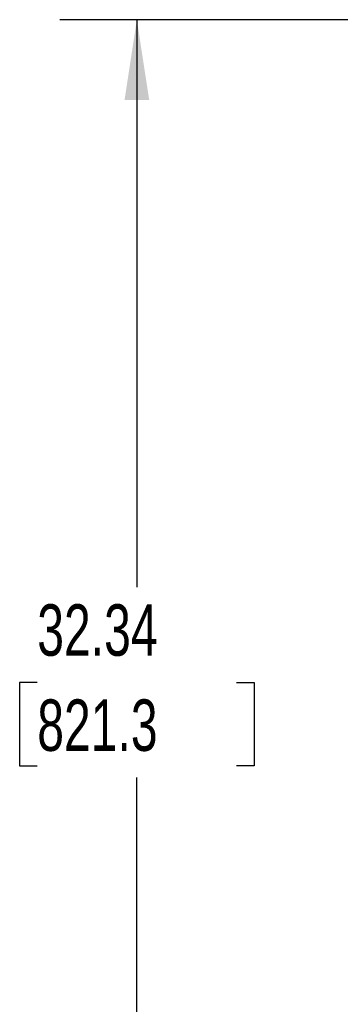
# Model space of a CAD drawing. Header units: inches. Extents: x 3 to 150, y 3 to 116.
# Tile 3 of 64: x 16.32 to 23.6, y 60.04 to 82.36. Entities that reach past the tile are written whole.
import ezdxf

# ---------------------------------------------------------------- set-up
doc = ezdxf.new("R2010")
doc.units = ezdxf.units.IN
doc.header["$LTSCALE"] = 14
doc.header["$MEASUREMENT"] = 0
doc.layers.add('DIMENSIONS', color=140, linetype='Continuous', lineweight=25)
doc.styles.add('SLDTEXTSTYLE0', font='TXT', dxfattribs={"width": 0.7})
doc.dimstyles.new('SLDDIMSTYLE0', dxfattribs={"dimtxt": 1.189453, "dimasz": 1.82, "dimexe": 0, "dimexo": 0.0625, "dimgap": 0.297363, "dimtad": 0, "dimtih": 1, "dimtoh": 1, "dimrnd": 1e-09, "dimzin": 12, "dimdsep": 46, "dimtxsty": 'SLDTEXTSTYLE0', "dimsah": 1, "dimcen": 0.09, "dimadec": 0, "dimazin": 3, "dimtfac": 1, "dimtofl": 0, "dimtmove": 0, "dimatfit": 3, "dimfxl": 0, "dimfrac": 2, "dimtolj": 1, "dimtzin": 12, "dimarcsym": 0})

# ---------------------------------------------------------------- blocks, each defined once
blk = doc.blocks.new('_D')
at = {"layer": 'DIMENSIONS'}
for p, q in [((32.273, 82.363), (17.23, 82.363)), ((18.98, 82.363), (18.98, 69.496)), ((16.718, 67.339), (16.318, 67.339)), ((16.318, 67.339), (16.318, 65.449)), ((21.242, 67.339), (21.641, 67.339)), ((21.641, 67.339), (21.641, 65.449)), ((16.318, 65.449), (16.718, 65.449)), ((21.641, 65.449), (21.242, 65.449)), ((18.98, 50.028), (18.98, 65.182)), ((28.001, 50.028), (17.23, 50.028))]:
    blk.add_line(p, q, dxfattribs=at)
for points in [[(18.98, 82.363), (18.7, 80.543), (19.26, 80.543)], [(18.98, 50.028), (19.26, 51.848), (18.7, 51.848)]]:
    blk.add_solid(points, dxfattribs=at)
at = {"layer": 'DIMENSIONS', "char_height": 1.1667, "attachment_point": 1, "style": 'SLDTEXTSTYLE0'}
for s, insert in [('32.34', (16.718, 69.109)), ('821.3', (16.718, 66.952))]:
    blk.add_mtext(s, dxfattribs=dict(at, insert=insert))

msp = doc.modelspace()

# ---------------------------------------------------------------- dimensions: what is measured, and where the dimension line sits
at = {"layer": 'DIMENSIONS'}
dim = msp.add_linear_dim(base=(18.9797, 82.3633), p1=(28.7012, 50.0278), p2=(32.9729, 82.3633), angle=90, dimstyle='SLDDIMSTYLE0', dxfattribs=at)
dim.commit()
dim.dimension.update_dxf_attribs({"geometry": '_D', "text_midpoint": (18.9797, 67.339), "dimtype": 160})

doc.saveas('drawing.dxf')
